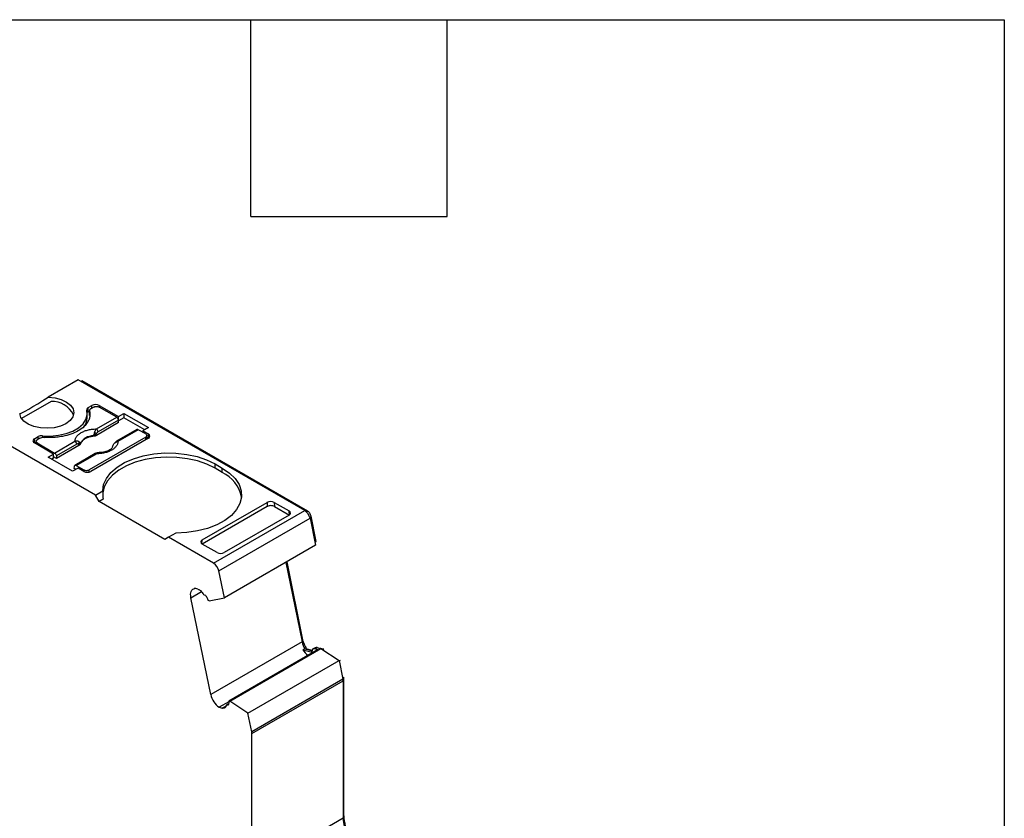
# Model space of a CAD drawing. Header units: millimetres. Extents: x 6 to 273, y 6 to 210.
# Tile 8 of 8: x 235 to 273, y 179 to 210. Entities that reach past the tile are written whole.
import ezdxf

# ---------------------------------------------------------------- set-up
doc = ezdxf.new("R2010")
doc.units = ezdxf.units.MM
doc.linetypes.add('SLD-Solid', pattern=[0])
doc.layers.add('TEXT', color=140, linetype='SLD-Solid', lineweight=25)

msp = doc.modelspace()

# ---------------------------------------------------------------- linework, layer by layer
for p, q in [((237.154, 195.601), (235.992, 194.931)), ((245.936, 190.532), (237.154, 195.601)), ((237.256, 195.543), (237.291, 195.563)), ((246.042, 190.511), (237.291, 195.563)), ((236.106, 194.761), (234.96, 194.099)), ((237.505, 194.122), (237.505, 194.285)), ((237.543, 194.52), (237.684, 194.601)), ((237.543, 194.356), (237.543, 194.52)), ((237.592, 194.385), (237.543, 194.356)), ((237.59, 194.397), (237.59, 194.234)), ((237.592, 194.218), (237.592, 194.381)), ((237.755, 194.54), (237.649, 194.479)), ((237.684, 194.499), (237.684, 194.601)), ((237.967, 194.601), (238.712, 194.171)), ((237.967, 194.601), (237.967, 194.54)), ((238.645, 194.149), (237.967, 194.54)), ((238.712, 194.171), (238.924, 194.294)), ((238.924, 194.294), (239.873, 193.746)), ((238.924, 194.294), (238.924, 194.13)), ((237.857, 193.695), (238.645, 194.149)), ((238.722, 193.941), (237.857, 193.442)), ((238.715, 194.034), (237.928, 193.579)), ((238.712, 194.047), (238.712, 194.171)), ((238.722, 193.941), (238.715, 194.034)), ((238.924, 194.13), (238.717, 194.01)), ((239.731, 193.665), (238.924, 194.13)), ((237.826, 191.132), (233.618, 193.56)), ((237.857, 193.442), (237.853, 193.507)), ((239.431, 193.671), (238.644, 193.216)), ((239.481, 193.666), (238.694, 193.211)), ((239.77, 193.499), (239.481, 193.666)), ((239.873, 193.746), (239.66, 193.624)), ((239.66, 193.624), (239.876, 193.499)), ((239.66, 193.624), (239.66, 193.562)), ((239.876, 193.336), (239.876, 193.499)), ((235.457, 193.316), (235.598, 193.397)), ((235.457, 193.152), (235.457, 193.316)), ((235.519, 193.188), (235.457, 193.152)), ((236.202, 192.722), (235.457, 193.152)), ((235.519, 193.213), (235.519, 193.116)), ((235.669, 193.336), (235.563, 193.275)), ((235.563, 193.152), (236.24, 192.761)), ((235.563, 193.091), (235.563, 193.152)), ((235.598, 193.295), (235.598, 193.397)), ((235.771, 193.43), (235.771, 193.367)), ((236.24, 192.761), (237.028, 193.215)), ((237.183, 193.053), (237.177, 193.116)), ((237.238, 193.114), (237.237, 193.128)), ((239.77, 193.377), (237.578, 192.111)), ((239.876, 193.336), (237.649, 192.05)), ((237.75, 193.425), (237.75, 193.41)), ((239.77, 193.275), (239.77, 193.377)), ((239.814, 193.3), (239.814, 193.438)), ((239.814, 193.372), (239.876, 193.336)), ((237.098, 193.1), (236.311, 192.646)), ((237.183, 193.053), (236.318, 192.553)), ((237.814, 192.737), (237.027, 192.283)), ((237.077, 192.278), (237.864, 192.732)), ((235.99, 192.6), (236.202, 192.722)), ((236.938, 192.052), (235.99, 192.6)), ((236.202, 192.559), (236.131, 192.518)), ((236.202, 192.559), (236.202, 192.722)), ((236.318, 192.553), (236.202, 192.62)), ((236.311, 192.646), (236.318, 192.553)), ((237.15, 192.175), (236.938, 192.052)), ((237, 192.159), (237.007, 192.244)), ((237.062, 192.124), (237, 192.159)), ((237.077, 192.278), (237.366, 192.111)), ((237.366, 192.05), (237.15, 192.175)), ((237.366, 192.111), (237.366, 192.05)), ((237.578, 192.024), (237.578, 192.111)), ((242.457, 192.336), (242.74, 192.173)), ((242.457, 192.173), (242.457, 192.336)), ((242.74, 192.009), (242.457, 192.173)), ((242.74, 192.009), (242.74, 192.173)), ((237.826, 191.132), (238.104, 191.292)), ((237.967, 190.887), (237.826, 191.132)), ((238.119, 190.974), (237.967, 190.887)), ((240.513, 189.417), (237.967, 190.887)), ((241.963, 189.397), (244.472, 190.846)), ((244.472, 190.846), (244.484, 190.689)), ((244.755, 190.846), (245.327, 190.516)), ((244.755, 190.846), (244.768, 190.69)), ((244.484, 190.689), (241.962, 189.233)), ((242.4, 188.491), (245.936, 190.532)), ((244.768, 190.69), (245.339, 190.36)), ((245.339, 190.36), (245.327, 190.516)), ((245.997, 190.486), (246.042, 190.511)), ((242.605, 188.191), (246.14, 190.232)), ((245.326, 190.352), (242.817, 188.904)), ((246.127, 190.282), (246.178, 190.312)), ((246.14, 190.232), (246.353, 189.19)), ((246.378, 189.333), (246.178, 190.312)), ((240.654, 189.499), (240.513, 189.417)), ((240.932, 189.66), (240.654, 189.499)), ((242.4, 188.491), (240.654, 189.499)), ((241.951, 189.24), (241.963, 189.397)), ((246.33, 189.305), (246.378, 189.333)), ((242.534, 188.903), (241.962, 189.233)), ((246.353, 189.19), (242.818, 187.149)), ((245.867, 185.522), (245.247, 188.551)), ((242.818, 187.149), (242.605, 188.191)), ((245.199, 188.523), (245.829, 185.442)), ((241.525, 187.157), (241.933, 187.392)), ((241.795, 187.486), (241.674, 187.519)), ((242.294, 183.401), (241.525, 187.157)), ((242.101, 187.235), (242.051, 187.248)), ((242.232, 187.031), (242.19, 187.042)), ((242.232, 187.031), (242.818, 187.149)), ((245.819, 185.494), (245.867, 185.522)), ((245.829, 185.442), (242.294, 183.401)), ((246.451, 185.152), (242.986, 183.152)), ((243.028, 183.141), (246.563, 185.182)), ((245.936, 185.181), (245.865, 185.14)), ((245.865, 185.14), (246.165, 185.06)), ((245.936, 185.181), (246.236, 185.1)), ((246.026, 185.162), (246.02, 185.158)), ((246.222, 185.109), (246.026, 185.162)), ((246.337, 185.213), (246.267, 185.173)), ((246.419, 185.221), (246.349, 185.18)), ((246.349, 185.18), (246.451, 185.152)), ((246.419, 185.221), (246.522, 185.193)), ((246.563, 185.182), (246.522, 185.193)), ((246.646, 185.165), (246.544, 185.193)), ((246.563, 185.182), (247.267, 184.719)), ((246.636, 185.134), (246.676, 185.157)), ((246.676, 185.157), (246.646, 185.165)), ((243.731, 182.678), (247.267, 184.719)), ((246.165, 185.06), (246.215, 185.088)), ((247.267, 184.719), (247.414, 184.003)), ((247.27, 184.707), (247.318, 184.735)), ((247.414, 184.003), (243.878, 181.962)), ((247.403, 184.054), (247.451, 184.082)), ((247.412, 184.011), (247.456, 184.037)), ((247.456, 178.711), (247.456, 184.037)), ((243.885, 181.894), (247.421, 183.935)), ((247.421, 183.935), (247.421, 178.609)), ((242.986, 183.126), (242.616, 182.913)), ((242.616, 182.913), (242.737, 182.88)), ((242.737, 182.88), (242.885, 182.966)), ((242.983, 183.046), (242.902, 182.999)), ((242.921, 183.001), (242.981, 183.036)), ((242.921, 183.001), (242.971, 182.987)), ((242.986, 183.152), (243.028, 183.141)), ((243.731, 182.678), (243.028, 183.141)), ((243.878, 181.962), (243.731, 182.678)), ((243.885, 176.568), (243.885, 181.894)), ((247.421, 178.609), (243.885, 176.568)), ((247.421, 178.691), (247.456, 178.711))]:
    msp.add_line(p, q)
at = {"flags": 128}
for points in [[(235.992, 194.931), (236.256, 194.903), (236.498, 194.837), (236.703, 194.738), (236.859, 194.613), (236.955, 194.468), (236.984, 194.315), (236.945, 194.162), (236.84, 194.02), (236.676, 193.897), (236.465, 193.803), (236.218, 193.742), (235.953, 193.72), (235.687, 193.737), (235.437, 193.792), (235.22, 193.882), (235.048, 194), (234.934, 194.14), (234.886, 194.292)], [(235.771, 193.43), (236.084, 193.42), (236.393, 193.449), (236.686, 193.514), (236.949, 193.612), (237.17, 193.74), (237.341, 193.892), (237.453, 194.061), (237.503, 194.239), (237.486, 194.42)], [(238.104, 191.292), (238.139, 191.539), (238.246, 191.779), (238.42, 192.005), (238.658, 192.211), (238.953, 192.391), (239.295, 192.541), (239.676, 192.654), (240.085, 192.73), (240.509, 192.765), (240.938, 192.758), (241.359, 192.71), (241.76, 192.621), (242.129, 192.496), (242.457, 192.336)], [(242.457, 192.173), (242.138, 192.329), (241.779, 192.453), (241.39, 192.541), (240.981, 192.592), (240.563, 192.603), (240.148, 192.574), (239.746, 192.507), (239.368, 192.403), (239.026, 192.265), (238.727, 192.096), (238.48, 191.901), (238.291, 191.685), (238.166, 191.455), (238.108, 191.216), (238.106, 191.187)], [(242.74, 192.173), (243.017, 191.983), (243.235, 191.77), (243.387, 191.539), (243.471, 191.296), (243.483, 191.048), (243.422, 190.803), (243.292, 190.567), (243.095, 190.347), (242.836, 190.149), (242.524, 189.98), (242.167, 189.842), (241.775, 189.741), (241.36, 189.68), (240.932, 189.66)], [(241.525, 187.157), (241.515, 187.226), (241.513, 187.29), (241.521, 187.35), (241.536, 187.402), (241.56, 187.446), (241.592, 187.481), (241.63, 187.505), (241.674, 187.519)]]:
    msp.add_lwpolyline(points, dxfattribs=at)
for centre, radius, start, end in [((236.134, 193.82), 0.941, 26.8065, 91.7505), ((237.577, 194.435), 0.0919, 112.1149, 189.094), ((237.826, 194.328), 0.307, 62.6097, 117.3903), ((236.934, 194.131), 0.571, 319.1391, 359.0469), ((237.531, 193.124), 0.5, 49.8822, 58.7426), ((237.773, 193.564), 0.155, 5.689, 57.1991), ((239.845, 193.418), 0.0873, 290.7834, 69.2166), ((235.488, 193.234), 0.0873, 110.7836, 249.2164), ((235.738, 193.131), 0.301, 83.6691, 117.5977), ((236.943, 193.085), 0.155, 5.689, 57.1991), ((237.068, 193.163), 0.118, 336.668, 18.1748), ((237.738, 192.852), 0.573, 88.8448, 151.1498), ((238.537, 193.113), 0.00686, 52.5203, 103.5056), ((238.665, 193.171), 0.0497, 54.016, 114.6959), ((237.835, 192.692), 0.0498, 54.0182, 114.6714), ((237.507, 192.323), 0.307, 242.6096, 297.3903), ((242.178, 190.807), 1.327, 10.5524, 64.9631), ((245.679, 190.137), 0.47, 11.6345, 57.0024), ((242.144, 188.096), 0.47, 11.6345, 57.0024), ((246.618, 185.612), 0.807, 192.1609, 212.3126), ((246.496, 185.522), 0.738, 211.2205, 233.7985), ((246.387, 185.12), 0.106, 72.2508, 117.9623), ((247.082, 183.933), 0.339, 0.3463, 11.8658), ((243.07, 183.564), 0.794, 191.8186, 235.1109), ((243.547, 181.892), 0.339, 0.3473, 11.8654), ((248.812, 178.649), 1.392, 181.6276, 207.6195)]:
    msp.add_arc(centre, radius, start, end)
for centre, major_axis, ratio, start_param, end_param in [((235.934, 194.958), (1.05, 0.672), 0.043548, 3.181701, 4.740181), ((240.654, 189.825), (-1.803, 3.123), 0.577335, 0.787086, 0.892479), ((244.613, 190.764), (0.2, 0.001), 0.577279, 0.781586, 2.352382), ((244.626, 190.608), (0.2, 0.001), 0.577279, 0.781586, 2.352383), ((245.185, 190.434), (0.2, 0.001), 0.577279, 5.493975, 7.064772), ((242.104, 189.315), (0.2, 0.001), 0.577279, 2.352383, 3.923179), ((242.676, 188.985), (0.2, 0.001), 0.577279, 3.923179, 5.493975)]:
    msp.add_ellipse(centre, major_axis=major_axis, ratio=ratio, start_param=start_param, end_param=end_param)
for points, knots in [([(237.592, 194.381), (237.597, 194.358), (237.607, 194.312), (237.609, 194.243), (237.604, 194.174), (237.588, 194.106), (237.563, 194.038), (237.507, 193.927), (237.389, 193.779), (237.163, 193.616), (236.881, 193.486), (236.588, 193.408), (236.317, 193.368), (236.077, 193.355), (235.918, 193.364), (235.839, 193.369)], [0, 0, 0, 0, 0.042112, 0.083729, 0.125101, 0.166484, 0.208132, 0.250294, 0.375098, 0.50009, 0.624895, 0.749887, 0.833557, 0.916248, 1, 1, 1, 1]), ([(237.543, 194.356), (237.537, 194.353), (237.526, 194.346), (237.518, 194.339), (237.513, 194.335)], [0, 0, 0, 0, 0.502767, 1, 1, 1, 1]), ([(237.649, 194.479), (237.639, 194.472), (237.618, 194.459), (237.599, 194.434), (237.588, 194.408), (237.591, 194.39), (237.592, 194.381)], [0, 0, 0, 0, 0.249233, 0.499959, 0.749241, 1, 1, 1, 1]), ([(237.755, 194.54), (237.783, 194.556), (237.822, 194.565), (237.9, 194.565), (237.939, 194.556), (237.967, 194.54)], [0, 0, 0, 0, 0.5, 0.5, 1, 1, 1, 1]), ([(238.715, 194.034), (238.714, 194.055), (238.705, 194.079), (238.679, 194.121), (238.662, 194.139), (238.645, 194.149)], [0, 0, 0, 0, 0.5, 0.5, 1, 1, 1, 1]), ([(237.028, 193.215), (237.028, 193.231), (237.03, 193.261), (237.042, 193.305), (237.06, 193.349), (237.096, 193.408), (237.16, 193.48), (237.268, 193.556), (237.399, 193.618), (237.546, 193.662), (237.701, 193.689), (237.805, 193.693), (237.857, 193.695)], [0, 0, 0, 0, 0.06027, 0.120056, 0.179893, 0.240314, 0.370015, 0.500128, 0.629829, 0.759943, 0.879871, 1, 1, 1, 1]), ([(237.75, 193.425), (237.755, 193.437), (237.763, 193.46), (237.775, 193.494), (237.784, 193.525), (237.788, 193.543), (237.791, 193.552)], [0, 0, 0, 0, 0.306881, 0.575882, 0.806979, 1, 1, 1, 1]), ([(237.853, 193.507), (237.842, 193.495), (237.811, 193.464), (237.773, 193.44), (237.75, 193.425)], [0, 0, 0, 0, 0.389276, 1, 1, 1, 1]), ([(237.791, 193.552), (237.794, 193.565), (237.802, 193.594), (237.818, 193.633), (237.837, 193.669), (237.851, 193.686), (237.857, 193.695)], [0, 0, 0, 0, 0.220475, 0.499075, 0.748119, 1, 1, 1, 1]), ([(237.928, 193.579), (237.914, 193.57), (237.886, 193.552), (237.864, 193.521), (237.853, 193.507)], [0, 0, 0, 0, 0.5214849, 1, 1, 1, 1]), ([(239.481, 193.666), (239.473, 193.67), (239.456, 193.677), (239.438, 193.677), (239.432, 193.671), (239.432, 193.67)], [0, 0, 0, 0, 0.472475, 0.944949, 1, 1, 1, 1]), ([(239.77, 193.499), (239.798, 193.483), (239.814, 193.461), (239.814, 193.415), (239.798, 193.393), (239.77, 193.377)], [0, 0, 0, 0, 0.5, 0.5, 1, 1, 1, 1]), ([(235.563, 193.152), (235.535, 193.168), (235.519, 193.191), (235.519, 193.236), (235.535, 193.259), (235.563, 193.275)], [0, 0, 0, 0, 0.5, 0.5, 1, 1, 1, 1]), ([(237.177, 193.116), (237.169, 193.118), (237.153, 193.121), (237.126, 193.115), (237.108, 193.105), (237.098, 193.1)], [0, 0, 0, 0, 0.317222, 0.645084, 1, 1, 1, 1]), ([(237.237, 193.128), (237.233, 193.127), (237.226, 193.124), (237.21, 193.12), (237.193, 193.118), (237.182, 193.117), (237.177, 193.116)], [0, 0, 0, 0, 0.332097, 0.61117, 0.833934, 1, 1, 1, 1]), ([(237.238, 193.114), (237.235, 193.106), (237.229, 193.091), (237.21, 193.07), (237.192, 193.058), (237.183, 193.053)], [0, 0, 0, 0, 0.335719, 0.664281, 1, 1, 1, 1]), ([(237.75, 193.41), (237.725, 193.407), (237.675, 193.4), (237.603, 193.385), (237.535, 193.364), (237.471, 193.339), (237.408, 193.307), (237.348, 193.266), (237.297, 193.218), (237.258, 193.167), (237.245, 193.132), (237.238, 193.114)], [0, 0, 0, 0, 0.1010688, 0.2001027, 0.2986146, 0.398141, 0.5001727, 0.6266273, 0.7560165, 0.877292, 1, 1, 1, 1]), ([(237.857, 193.442), (237.846, 193.436), (237.826, 193.426), (237.79, 193.415), (237.764, 193.411), (237.75, 193.41)], [0, 0, 0, 0, 0.335719, 0.664281, 1, 1, 1, 1]), ([(238.694, 193.211), (238.693, 193.196), (238.692, 193.166), (238.68, 193.122), (238.662, 193.078), (238.626, 193.019), (238.562, 192.947), (238.454, 192.871), (238.323, 192.809), (238.175, 192.765), (238.021, 192.738), (237.916, 192.734), (237.864, 192.732)], [0, 0, 0, 0, 0.06027, 0.120056, 0.179893, 0.240314, 0.370015, 0.500128, 0.629829, 0.759943, 0.879871, 1, 1, 1, 1]), ([(238.644, 193.216), (238.623, 193.202), (238.584, 193.177), (238.55, 193.137), (238.536, 193.12)], [0, 0, 0, 0, 0.553024, 1, 1, 1, 1]), ([(236.24, 192.761), (236.258, 192.751), (236.275, 192.733), (236.301, 192.691), (236.309, 192.667), (236.311, 192.646)], [0, 0, 0, 0, 0.5, 0.5, 1, 1, 1, 1]), ([(237.918, 192.771), (237.901, 192.769), (237.867, 192.764), (237.832, 192.746), (237.814, 192.737)], [0, 0, 0, 0, 0.512278, 1, 1, 1, 1]), ([(237.864, 192.732), (237.878, 192.746), (237.898, 192.767), (237.912, 192.769), (237.917, 192.77)], [0, 0, 0, 0, 0.682117, 1, 1, 1, 1]), ([(237.917, 192.77), (237.918, 192.77), (237.924, 192.772), (237.928, 192.769), (237.931, 192.766)], [0, 0, 0, 0, 0.17328, 1, 1, 1, 1]), ([(238.48, 192.984), (238.459, 192.955), (238.417, 192.897), (238.276, 192.827), (238.108, 192.781), (237.98, 192.776), (237.926, 192.773)], [0, 0, 0, 0, 0.261846, 0.528245, 0.802184, 1, 1, 1, 1]), ([(237.007, 192.244), (237.008, 192.263), (237.016, 192.278), (237.042, 192.29), (237.06, 192.288), (237.077, 192.278)], [0, 0, 0, 0, 0.5, 0.5, 1, 1, 1, 1]), ([(237.366, 192.111), (237.376, 192.106), (237.395, 192.096), (237.433, 192.088), (237.478, 192.085), (237.532, 192.09), (237.563, 192.104), (237.578, 192.111)], [0, 0, 0, 0, 0.168224, 0.331133, 0.500763, 0.749586, 1, 1, 1, 1]), ([(246.178, 190.312), (246.17, 190.351), (246.152, 190.392), (246.103, 190.464), (246.072, 190.494), (246.042, 190.511)], [0, 0, 0, 0, 0.5, 0.5, 1, 1, 1, 1]), ([(241.795, 187.486), (241.807, 187.482), (241.833, 187.474), (241.873, 187.45), (241.918, 187.413), (241.967, 187.36), (241.995, 187.312), (242.009, 187.287)], [0, 0, 0, 0, 0.167102, 0.331946, 0.500386, 0.749443, 1, 1, 1, 1]), ([(242.101, 187.235), (242.114, 187.214), (242.138, 187.173), (242.168, 187.108), (242.183, 187.064), (242.19, 187.042)], [0, 0, 0, 0, 0.334506, 0.665494, 1, 1, 1, 1]), ([(246.026, 185.162), (246.013, 185.18), (245.988, 185.217), (245.955, 185.277), (245.921, 185.347), (245.889, 185.43), (245.874, 185.491), (245.867, 185.522)], [0, 0, 0, 0, 0.166418, 0.332427, 0.500143, 0.749348, 1, 1, 1, 1]), ([(246.216, 185.093), (246.223, 185.128), (246.239, 185.155), (246.286, 185.185), (246.316, 185.189), (246.349, 185.18)], [0, 0, 0, 0, 0.5, 0.5, 1, 1, 1, 1]), ([(246.165, 185.06), (246.171, 185.058), (246.184, 185.056), (246.199, 185.062), (246.211, 185.074), (246.215, 185.087), (246.216, 185.093)], [0, 0, 0, 0, 0.24851, 0.499884, 0.748539, 1, 1, 1, 1]), ([(242.89, 182.981), (242.887, 182.968), (242.881, 182.942), (242.862, 182.913), (242.834, 182.887), (242.793, 182.871), (242.756, 182.877), (242.737, 182.88)], [0, 0, 0, 0, 0.167102, 0.331946, 0.500386, 0.749443, 1, 1, 1, 1]), ([(242.986, 183.152), (242.988, 183.132), (242.99, 183.092), (242.985, 183.036), (242.975, 183.004), (242.971, 182.987)], [0, 0, 0, 0, 0.334506, 0.665494, 1, 1, 1, 1]), ([(247.614, 178.077), (247.602, 178.104), (247.577, 178.157), (247.546, 178.238), (247.519, 178.32), (247.489, 178.428), (247.462, 178.562), (247.458, 178.661), (247.456, 178.711)], [0, 0, 0, 0, 0.124911, 0.249364, 0.374182, 0.500184, 0.74937, 1, 1, 1, 1])]:
    msp.add_open_spline(points, degree=3, knots=knots)
for points in [[(235.669, 193.336), (235.713, 193.361), (235.777, 193.374), (235.839, 193.369)], [(237.18, 193.199), (237.137, 193.228), (237.081, 193.231), (237.028, 193.215)], [(237.237, 193.128), (237.23, 193.153), (237.212, 193.178), (237.18, 193.199)], [(238.485, 193), (238.492, 193.043), (238.51, 193.084), (238.541, 193.118)], [(238.541, 193.118), (238.585, 193.165), (238.641, 193.196), (238.694, 193.211)], [(242.051, 187.248), (242.036, 187.252), (242.019, 187.268), (242.009, 187.287)], [(247.456, 184.037), (247.456, 184.051), (247.455, 184.067), (247.451, 184.082)], [(242.89, 182.981), (242.893, 182.997), (242.906, 183.005), (242.921, 183.001)]]:
    msp.add_open_spline(points, degree=3)
at = {"layer": 'TEXT'}
for p, q in [((6.35, 209.55), (273.05, 209.55)), ((243.84, 201.93), (243.84, 209.55)), ((251.46, 201.93), (251.46, 209.55)), ((273.05, 209.55), (273.05, 6.35)), ((243.84, 201.93), (251.46, 201.93))]:
    msp.add_line(p, q, dxfattribs=at)

doc.saveas('drawing.dxf')
